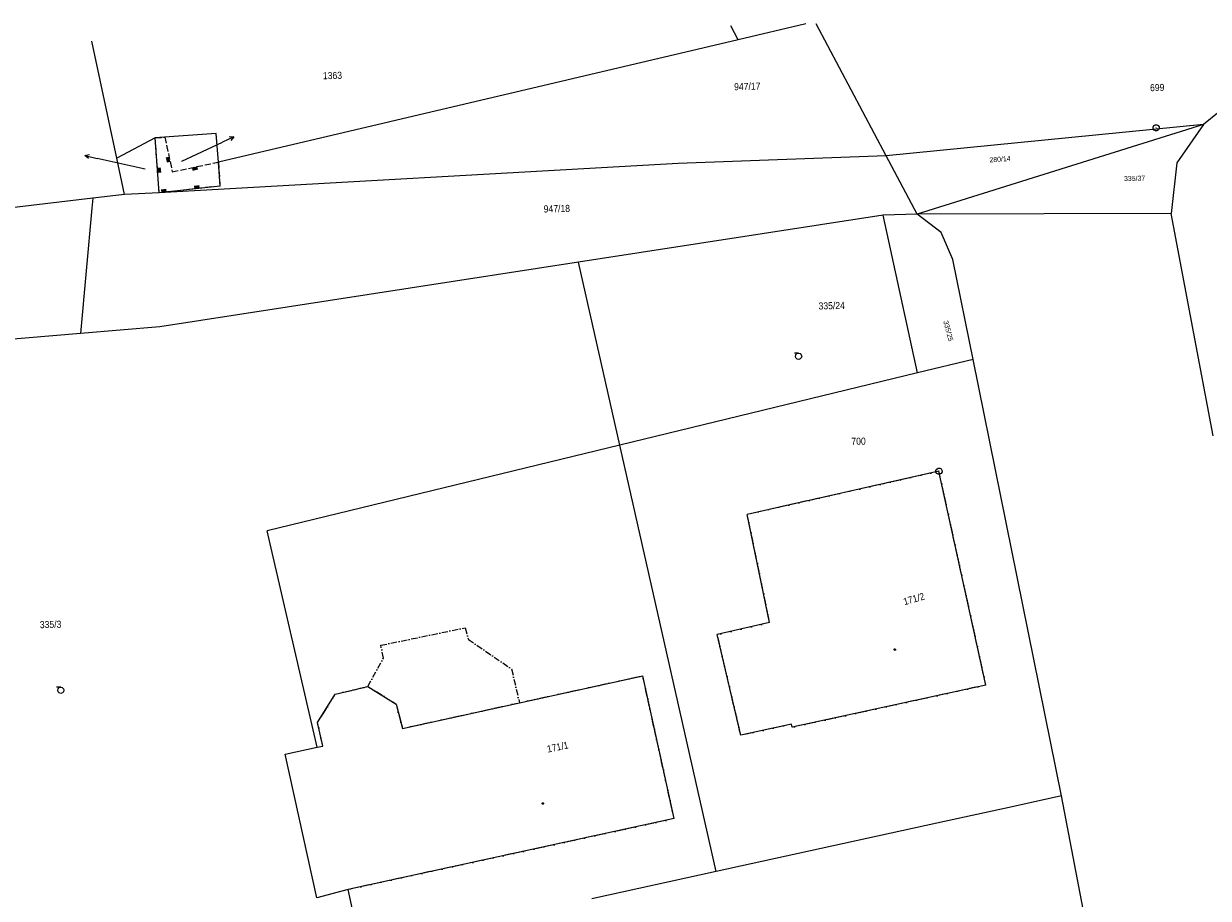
# Model space of a CAD drawing. Header units: millimetres. Extents: x -211955 to 157391, y -241491 to 94238.
# Tile 17 of 138: x -128059 to -71143, y 46676 to 88702. Entities that reach past the tile are written whole.
import ezdxf

# ---------------------------------------------------------------- set-up
doc = ezdxf.new("R2010")
doc.units = ezdxf.units.MM
doc.linetypes.add('Carkovana 2x_1', pattern=[400, 300, -100])
doc.linetypes.add('Cerchovana_1', pattern=[500, 300, -100, 0, -100])
doc.layers.add('XR$1$PODKLAD_1', color=7, linetype='Continuous', lineweight=25)

# ---------------------------------------------------------------- blocks, each defined once
blk = doc.blocks.new('2$1030')
at = {"layer": 'XR$1$PODKLAD_1', "color": 6, "lineweight": 100}
blk.add_line((0, 0), (0, -500), dxfattribs=at)
blk = doc.blocks.new('1$0100')
at = {"layer": 'XR$1$PODKLAD_1', "color": 7, "lineweight": 25}
blk.add_line((-50, 0), (50, 0), dxfattribs=at)
blk.add_lwpolyline([(190, 720), (530, 530), (720, 190), (720, -200), (530, -540), (190, -730), (-200, -730), (-540, -540), (-730, -200), (-730, 190), (-540, 530), (-200, 720), (190, 720)], close=True, dxfattribs=at)
blk = doc.blocks.new('3$0400')
at = {"layer": 'XR$1$PODKLAD_1', "color": 7, "lineweight": 25}
blk.add_lwpolyline([(0, 0), (-380, 100), (-650, 370), (-750, 740), (-650, 1110), (-380, 1380), (-10, 1480), (360, 1380), (630, 1110), (730, 730), (630, 350), (360, 80), (-20, -20), (980, -20)], dxfattribs=at)
blk = doc.blocks.new('9$5010')
at = {"layer": 'XR$1$PODKLAD_1', "color": 7, "lineweight": 25}
blk.add_line((0, 3000), (0, 0), dxfattribs=at)
blk.add_lwpolyline([(-500, 2000), (0, 3000), (500, 2000)], dxfattribs=at)
blk = doc.blocks.new('$280')
at = {"layer": 'XR$1$PODKLAD_1', "color": 7, "lineweight": 25}
blk.add_lwpolyline([(0, 170), (100, 150), (150, 60), (170, 0), (150, -90), (70, -160), (0, -170), (-90, -140), (-150, -80), (-170, 0), (-150, 90), (-70, 160), (0, 170)], close=True, dxfattribs=at)

msp = doc.modelspace()

# ---------------------------------------------------------------- linework, layer by layer
at = {"layer": 'XR$1$PODKLAD_1', "color": 126, "linetype": 'Continuous', "lineweight": 13}
for p, q in [((-93730.488, 87930.108), (-94076.93, 88601.88)), ((-90487.993, 88689.202), (-93730.488, 87930.108)), ((-86612.692, 82351.589), (-89978.144, 88701.607)), ((-123580.972, 82242.351), (-124787.842, 87854.656)), ((-93730.488, 87930.108), (-118704.873, 82050.899)), ((-69609.281, 85296.046), (-71374.939, 83862.674)), ((-71374.939, 83862.674), (-86612.692, 82351.589)), ((-71374.939, 83862.674), (-85134.273, 79556.722)), ((-71374.939, 83862.674), (-72650.279, 82011.105)), ((-121744.144, 83217.318), (-123580.972, 82242.351)), ((-118808.419, 83428.788), (-121744.144, 83217.318)), ((-121549.724, 80571.264), (-121744.144, 83217.318)), ((-118704.873, 82050.899), (-118808.419, 83428.788)), ((-120456.544, 82098.306), (-118508.289, 83015.966)), ((-122217.507, 81705.356), (-124530.935, 82229.24)), ((-123208.504, 80500.895), (-123580.972, 82242.351)), ((-96606.571, 81978.39), (-121549.724, 80571.264)), ((-118626.915, 80902.455), (-118704.873, 82050.899)), ((-86612.692, 82351.589), (-96606.571, 81978.39)), ((-85134.273, 79556.722), (-86612.692, 82351.589)), ((-72650.279, 82011.105), (-72921.075, 79573.798)), ((-118626.915, 80902.455), (-121549.724, 80571.264)), ((-124734.646, 80323.722), (-158776.469, 76284.503)), ((-124734.646, 80323.722), (-124782.709, 79832.407)), ((-123208.504, 80500.895), (-124734.646, 80323.722)), ((-121549.724, 80571.264), (-123208.504, 80500.895)), ((-124782.709, 79832.407), (-125336.56, 73817.156)), ((-86763.304, 79497.081), (-101402.743, 77240.328)), ((-85134.273, 79556.722), (-86763.304, 79497.081)), ((-85108.636, 71925.088), (-86763.304, 79497.081)), ((-72921.075, 79573.798), (-85134.273, 79556.722)), ((-83972.232, 78664.724), (-85134.273, 79556.722)), ((-70910.842, 68899.536), (-72921.075, 79573.798)), ((-83420.765, 77377.756), (-83972.232, 78664.724)), ((-101402.743, 77240.328), (-121523.285, 74140.004)), ((-99418.245, 68445.996), (-101402.743, 77240.328)), ((-82443.536, 72570.104), (-83420.765, 77377.756)), ((-121523.285, 74140.004), (-125336.56, 73817.156)), ((-125336.56, 73817.156), (-138643.157, 72693.157)), ((-82443.536, 72570.104), (-85108.636, 71925.088)), ((-78202.14, 51597.065), (-82443.536, 72570.104)), ((-85108.636, 71925.088), (-99418.245, 68445.996)), ((-99418.245, 68445.996), (-116363.206, 64332.615)), ((-94788.642, 47962.545), (-99418.245, 68445.996)), ((-84083.367, 67198.628), (-93295.629, 65123.938)), ((-81832.695, 56920.332), (-84083.367, 67198.628)), ((-92218.94, 59928.59), (-93295.629, 65123.938)), ((-113959.659, 53938.003), (-116363.206, 64332.615)), ((-92218.94, 59928.59), (-94735.543, 59347.205)), ((-93607.629, 54513.209), (-94735.543, 59347.205)), ((-104238.765, 56075.083), (-98318.498, 57369.469)), ((-96811.06, 50504.104), (-98318.498, 57369.469)), ((-81832.695, 56920.332), (-91136.146, 54893.438)), ((-109860.337, 54837.979), (-104238.765, 56075.083)), ((-91169.786, 55042.663), (-93607.629, 54513.209)), ((-91136.146, 54893.438), (-91169.786, 55042.663)), ((-113959.659, 53938.003), (-113690.955, 53994.555)), ((-78202.14, 51597.065), (-80570.247, 51079.311)), ((-73792.617, 28647.531), (-78202.14, 51597.065)), ((-80570.247, 51079.311), (-84191.9, 50280.983)), ((-96811.06, 50504.104), (-112472.946, 47102.142)), ((-84191.9, 50280.983), (-94788.642, 47962.545)), ((-94788.642, 47962.545), (-100768.405, 46646.705)), ((-111842.573, 44216.622), (-112472.946, 47102.142))]:
    msp.add_line(p, q, dxfattribs=at)
at = {"layer": 'XR$1$PODKLAD_1', "color": 126, "linetype": 'Carkovana 2x_1', "lineweight": 13}
for p, q in [((-121744.144, 83217.318), (-121274.769, 83248.744)), ((-121549.724, 80571.264), (-121744.144, 83217.318)), ((-121274.769, 83248.744), (-120924.24, 81586.778)), ((-120924.24, 81586.778), (-118704.873, 82050.899)), ((-118704.873, 82050.899), (-118626.915, 80902.455)), ((-118626.915, 80902.455), (-121549.724, 80571.264))]:
    msp.add_line(p, q, dxfattribs=at)
at = {"layer": 'XR$1$PODKLAD_1', "color": 126, "linetype": 'Cerchovana_1', "lineweight": 13}
for p, q in [((-84083.367, 67198.628), (-93295.629, 65123.938)), ((-81832.695, 56920.332), (-84083.367, 67198.628)), ((-92218.94, 59928.59), (-93295.629, 65123.938)), ((-92218.94, 59928.59), (-94735.543, 59347.205)), ((-93607.629, 54513.209), (-94735.543, 59347.205)), ((-104238.765, 56075.083), (-98318.498, 57369.469)), ((-96811.06, 50504.104), (-98318.498, 57369.469)), ((-81832.695, 56920.332), (-91136.146, 54893.438)), ((-109860.337, 54837.979), (-104238.765, 56075.083)), ((-91169.786, 55042.663), (-93607.629, 54513.209)), ((-91136.146, 54893.438), (-91169.786, 55042.663)), ((-113959.659, 53938.003), (-113690.955, 53994.555)), ((-96811.06, 50504.104), (-112472.946, 47102.142))]:
    msp.add_line(p, q, dxfattribs=at)
for points in [[(-111519.968, 56858.209), (-110772.792, 58216.785), (-110907.837, 58833.683), (-106847.044, 59672.704), (-106693.464, 59116.275), (-104618.312, 57696.331), (-104238.765, 56075.083)], [(-113690.955, 53994.555), (-113938.376, 55118.87), (-113091.23, 56479.878), (-111519.968, 56858.209)], [(-111519.968, 56858.209), (-110158.959, 56011.063), (-109860.337, 54837.979)]]:
    msp.add_lwpolyline(points, dxfattribs=at)
at = {"layer": 'XR$1$PODKLAD_1', "color": 126, "linetype": 'Continuous', "lineweight": 13}
for points in [[(-113690.955, 53994.555), (-113938.376, 55118.87), (-113091.23, 56479.878), (-111519.968, 56858.209)], [(-111519.968, 56858.209), (-110158.959, 56011.063), (-109860.337, 54837.979)], [(-112472.946, 47102.142), (-113973.743, 46705.52), (-115491.907, 53600.633), (-113959.659, 53938.003)], [(-112472.946, 47102.142), (-113973.743, 46705.52), (-115491.907, 53600.633), (-113959.659, 53938.003)]]:
    msp.add_lwpolyline(points, dxfattribs=at)

# ---------------------------------------------------------------- block references
at = {"layer": 'XR$1$PODKLAD_1', "color": 7, "linetype": 'Continuous', "lineweight": 25, "xscale": 0.2, "yscale": 0.2}
for name, p, rotation in [('1$0100', (-73651.589, 83697.249), 181.3937829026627), ('9$5010', (-118508.289, 83015.966), 295.1726039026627), ('9$5010', (-124530.935, 82229.24), 77.16873990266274), ('3$0400', (-90833.219, 72866.123), 181.3937829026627), ('1$0100', (-84083.367, 67198.628), 181.3937829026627), ('$280', (-86205.44, 58624.474), 181.3937829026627), ('3$0400', (-126283.384, 56819.096), 181.3937829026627), ('$280', (-103120.604, 51230.847), 181.3937829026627)]:
    msp.add_blockref(name, p, dxfattribs=dict(at, rotation=rotation))
at = {"layer": 'XR$1$PODKLAD_1', "color": 6, "linetype": 'Continuous', "lineweight": 100}
for p, xscale, yscale, rotation in [((-121048.559, 82173.928), 0.2999999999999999, 0.2999999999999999, 281.9098319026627), ((-121626.466, 81669.722), 0.3, 0.3, 94.20227590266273), ((-119849.425, 81812.989), 0.2999999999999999, 0.3, 11.81164290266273), ((-119724.158, 80775.729), 0.3, 0.3, 186.4647679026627), ((-121310.282, 80597.096), 0.3, 0.3, 186.4647679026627)]:
    msp.add_blockref('2$1030', p, dxfattribs=dict(at, xscale=xscale, yscale=yscale, rotation=rotation))

# ---------------------------------------------------------------- texts
at = {"layer": 'XR$1$PODKLAD_1', "color": 126, "linetype": 'Continuous', "lineweight": 35, "char_height": 340}
for s, insert, width, attachment_point, rotation in [('\\W0.91;1363', (-113220.235, 86038.152), 1236.05088, 8, 1.3937829), ('\\W0.91;947/17', (-93922.375, 85497.387), 1825.81671, 7, 1.3937829), ('\\W0.91;699', (-73252.376, 85640.201), 941.16797, 6, 1.3937829), ('\\W0.91;947/18', (-103072.198, 79623.092), 1825.81671, 7, 1.3937829), ('\\W0.91;335/24', (-89864.939, 74962.963), 1825.81671, 7, 1.3937829), ('\\W0.91;700', (-87603.262, 68646.106), 941.16797, 6, 1.3937829), ('\\W0.91;171/2', (-85737.945, 60751.026), 1530.9338, 7, 16.0617829), ('\\W0.91;335/3', (-126762.65, 59660.946), 1530.9338, 8, 1.3937829), ('\\W0.91;171/1', (-102877.499, 53670.206), 1530.9338, 7, 11.6497829)]:
    msp.add_mtext(s, dxfattribs=dict(at, insert=insert, width=width, attachment_point=attachment_point, rotation=rotation))
at = {"layer": 'XR$1$PODKLAD_1', "color": 126, "linetype": 'Continuous', "lineweight": 13, "char_height": 20, "rotation": 1.3937829}
for s, insert, width, attachment_point in [('\\W0.91;1363', (-120456.09, 82079.645), 72.70888, 8), ('\\W0.91;947/19', (-122315.318, 81684.304), 107.40098, 7)]:
    msp.add_mtext(s, dxfattribs=dict(at, insert=insert, width=width, attachment_point=attachment_point))
at = {"layer": 'XR$1$PODKLAD_1', "color": 126, "linetype": 'Continuous', "lineweight": 25, "char_height": 240, "width": 1288.8118, "attachment_point": 7}
for s, insert, rotation in [('\\W0.91;280/14', (-81651.179, 82033.004), 4.0867829), ('\\W0.91;335/37', (-75189.254, 81135.089), 1.3937829), ('\\W0.91;335/25', (-83882.723, 74399.797), 284.9507829)]:
    msp.add_mtext(s, dxfattribs=dict(at, insert=insert, rotation=rotation))

doc.saveas('drawing.dxf')
